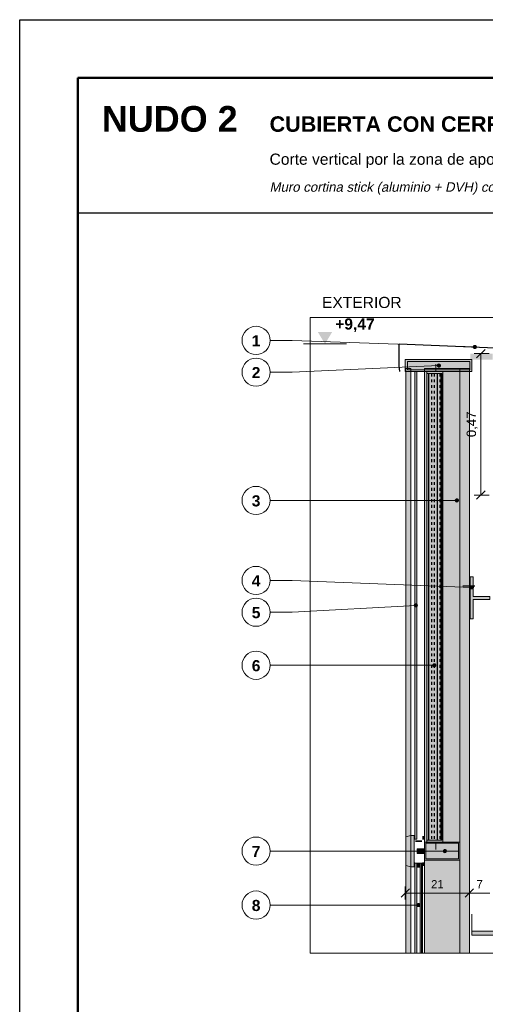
# Model space of a CAD drawing. Header units: millimetres. Extents: x 6 to 4194, y 6 to 5934.
# Tile 2 of 3: x 6 to 1560, y 2649 to 5934. Entities that reach past the tile are written whole.
import ezdxf
from ezdxf.enums import TextEntityAlignment as Align

# ---------------------------------------------------------------- set-up
doc = ezdxf.new("R2010")
doc.units = ezdxf.units.MM
doc.header["$LTSCALE"] = 20
for name, color, linetype in [('A-ACERO', 250, 'Continuous'), ('A-AISLACION-LANA', 40, 'Continuous'), ('A-ALUMINIO', 253, 'Continuous'), ('A-CONTORNOS', 7, 'Continuous'), ('A-NEOPRENO-SELLADORES', 7, 'Continuous'), ('A-VIDRIO', 4, 'Continuous'), ('A-VISTA', 8, 'Continuous'), ('X-COTAS', 3, 'Continuous'), ('X-MARCO', 7, 'Continuous'), ('X-NIVELES', 7, 'Continuous'), ('X-REFERENCIAS', 1, 'Continuous'), ('X-TEXTOS', 7, 'Continuous')]:
    doc.layers.add(name, color=color, linetype=linetype)
doc.styles.add('ARIAL', font='arial.ttf')
doc.styles.add('ARIAL-B', font='arialbd.ttf')

msp = doc.modelspace()

# ---------------------------------------------------------------- hatches: boundary and pattern name
at = {"layer": 'A-ACERO', "true_color": 0x3b3b3b}
h = msp.add_hatch(color=250, dxfattribs=at)
h.dxf.hatch_style = 1
h.paths.add_polyline_path([(1365, 3190), (1418, 3190), (1418, 4760), (1365, 4760), (1365, 4754), (1412, 4754), (1412, 3196), (1365, 3196)])
h = msp.add_hatch(color=250, dxfattribs=at)
h.dxf.hatch_style = 1
h.paths.add_polyline_path([(1510, 3935), (1520, 3935), (1520, 4000), (1575, 4000), (1575, 4010), (1520, 4010), (1520, 4075), (1510, 4075)])
at = {"layer": 'A-ACERO', "true_color": 0x333333}
h = msp.add_hatch(color=250, dxfattribs=at)
h.dxf.hatch_style = 1
h.paths.add_polyline_path([(1327, 3190), (1349, 3190), (1349, 3196), (1327, 3196)])
at = {"layer": 'A-AISLACION-LANA'}
h = msp.add_hatch(dxfattribs=at)
h.set_pattern_fill('INSUL', color=256, scale=3, angle=90)
h.paths.add_polyline_path([(1365, 3196), (1415, 3196), (1415, 4754), (1365, 4754)])
at = {"layer": 'A-ALUMINIO', "true_color": 0x9aa3ab}
h = msp.add_hatch(color=253, dxfattribs=at)
h.dxf.hatch_style = 1
h.paths.add_polyline_path([(1293, 4760), (1515, 4760), (1515, 4800), (1293, 4800)])
at = {"layer": 'A-ALUMINIO', "true_color": 0xb9c0c6}
h = msp.add_hatch(color=9, dxfattribs=at)
h.dxf.hatch_style = 1
h.paths.add_polyline_path([(1295, 3112), (1311, 3108), (1311, 3212), (1295, 3208)])
at = {"layer": 'A-ALUMINIO', "true_color": 0x9aa3ab}
h = msp.add_hatch(color=253, dxfattribs=at)
h.dxf.hatch_style = 1
h.paths.add_polyline_path([(1311, 3108), (1323, 3108), (1323, 3212), (1311, 3212)])
h = msp.add_hatch(color=253, dxfattribs=at)
h.dxf.hatch_style = 1
h.paths.add_polyline_path([(1357, 3130), (1475, 3130), (1475, 3190), (1357, 3190)])
h = msp.add_hatch(color=253, dxfattribs=at)
h.dxf.hatch_style = 1
h.paths.add_polyline_path([(1333, 3152), (1357, 3152), (1357, 3168), (1333, 3168)])
h = msp.add_hatch(color=253, dxfattribs=at)
h.dxf.hatch_style = 1
h.paths.add_polyline_path([(1331, 3106), (1343, 3106), (1343, 3120), (1331, 3120)])
at = {"layer": 'A-NEOPRENO-SELLADORES', "true_color": 0x222222}
h = msp.add_hatch(color=250, dxfattribs=at)
h.dxf.hatch_style = 1
h.paths.add_polyline_path([(1510, 4800), (1585, 4800), (1585, 4820), (1510, 4820)])
at = {"layer": 'A-NEOPRENO-SELLADORES', "true_color": 0x111111}
h = msp.add_hatch(color=250, dxfattribs=at)
h.dxf.hatch_style = 1
h.paths.add_polyline_path([(1323, 3198), (1325, 3198), (1325, 3210), (1323, 3210)])
h = msp.add_hatch(color=250, dxfattribs=at)
h.dxf.hatch_style = 1
h.paths.add_polyline_path([(1350, 3198), (1355, 3198), (1355, 3210), (1350, 3210)])
h = msp.add_hatch(color=250, dxfattribs=at)
h.dxf.hatch_style = 1
h.paths.add_polyline_path([(1323, 3110), (1325, 3110), (1325, 3122), (1323, 3122)])
h = msp.add_hatch(color=250, dxfattribs=at)
h.dxf.hatch_style = 1
h.paths.add_polyline_path([(1350, 3110), (1355, 3110), (1355, 3122), (1350, 3122)])
h = msp.add_hatch(color=250, dxfattribs=at)
h.dxf.hatch_style = 1
h.paths.add_polyline_path([(1331, 3116), (1343, 3116), (1343, 3120), (1331, 3120)])
at = {"layer": 'A-VIDRIO', "true_color": 0x6f8796}
h = msp.add_hatch(color=252, dxfattribs=at)
h.dxf.hatch_style = 1
h.paths.add_polyline_path([(1325, 3200), (1331, 3200), (1331, 4760), (1325, 4760)])
at = {"layer": 'A-VIDRIO', "true_color": 0xbfe3f0}
h = msp.add_hatch(color=254, dxfattribs=at)
h.dxf.hatch_style = 1
h.paths.add_polyline_path([(1325, 2820), (1331, 2820), (1331, 3120), (1325, 3120)])
h = msp.add_hatch(color=254, dxfattribs=at)
h.dxf.hatch_style = 1
h.paths.add_polyline_path([(1343, 2820), (1350, 2820), (1350, 3120), (1343, 3120)])
at = {"layer": 'A-VISTA', "true_color": 0xe9ecee}
h = msp.add_hatch(color=7, dxfattribs=at)
h.dxf.hatch_style = 1
h.paths.add_polyline_path([(1295, 2820), (1311, 2820), (1311, 4770), (1295, 4770)])
at = {"layer": 'A-VISTA', "true_color": 0xe3e7ea}
h = msp.add_hatch(color=254, dxfattribs=at)
h.dxf.hatch_style = 1
h.paths.add_polyline_path([(1357, 2820), (1507, 2820), (1507, 4770), (1357, 4770)])
at = {"layer": 'A-VISTA', "true_color": 0xf2f2f2}
h = msp.add_hatch(color=7, dxfattribs=at)
h.dxf.hatch_style = 1
h.paths.add_polyline_path([(1515, 2880), (3225, 2880), (3225, 2892.5), (1515, 2892.5)])
at = {"layer": 'X-NIVELES'}
h = msp.add_hatch(color=7, dxfattribs=at)
h.dxf.hatch_style = 1
h.paths.add_polyline_path([(1025, 4852), (1001, 4892), (1049, 4892)])
at = {"layer": 'X-REFERENCIAS'}
h = msp.add_hatch(color=7, dxfattribs=at)
h.dxf.hatch_style = 1
h.paths.add_polyline_path([(1532, 4842), (1531.7, 4844.2), (1530.7, 4846.1), (1529.1, 4847.7), (1527.2, 4848.7), (1525, 4849), (1522.8, 4848.7), (1520.9, 4847.7), (1519.3, 4846.1), (1518.3, 4844.2), (1518, 4842), (1518.3, 4839.8), (1519.3, 4837.9), (1520.9, 4836.3), (1522.8, 4835.3), (1525, 4835), (1527.2, 4835.3), (1529.1, 4836.3), (1530.7, 4837.9), (1531.7, 4839.8)])
h = msp.add_hatch(color=7, dxfattribs=at)
h.dxf.hatch_style = 1
h.paths.add_polyline_path([(1412, 4780), (1411.7, 4782.2), (1410.7, 4784.1), (1409.1, 4785.7), (1407.2, 4786.7), (1405, 4787), (1402.8, 4786.7), (1400.9, 4785.7), (1399.3, 4784.1), (1398.3, 4782.2), (1398, 4780), (1398.3, 4777.8), (1399.3, 4775.9), (1400.9, 4774.3), (1402.8, 4773.3), (1405, 4773), (1407.2, 4773.3), (1409.1, 4774.3), (1410.7, 4775.9), (1411.7, 4777.8)])
h = msp.add_hatch(color=7, dxfattribs=at)
h.dxf.hatch_style = 1
h.paths.add_polyline_path([(1472, 4330), (1471.7, 4332.2), (1470.7, 4334.1), (1469.1, 4335.7), (1467.2, 4336.7), (1465, 4337), (1462.8, 4336.7), (1460.9, 4335.7), (1459.3, 4334.1), (1458.3, 4332.2), (1458, 4330), (1458.3, 4327.8), (1459.3, 4325.9), (1460.9, 4324.3), (1462.8, 4323.3), (1465, 4323), (1467.2, 4323.3), (1469.1, 4324.3), (1470.7, 4325.9), (1471.7, 4327.8)])
h = msp.add_hatch(color=7, dxfattribs=at)
h.dxf.hatch_style = 1
h.paths.add_polyline_path([(1522, 4040), (1521.7, 4042.2), (1520.7, 4044.1), (1519.1, 4045.7), (1517.2, 4046.7), (1515, 4047), (1512.8, 4046.7), (1510.9, 4045.7), (1509.3, 4044.1), (1508.3, 4042.2), (1508, 4040), (1508.3, 4037.8), (1509.3, 4035.9), (1510.9, 4034.3), (1512.8, 4033.3), (1515, 4033), (1517.2, 4033.3), (1519.1, 4034.3), (1520.7, 4035.9), (1521.7, 4037.8)])
h = msp.add_hatch(color=7, dxfattribs=at)
h.dxf.hatch_style = 1
h.paths.add_polyline_path([(1335, 3980), (1334.7, 3982.2), (1333.7, 3984.1), (1332.1, 3985.7), (1330.2, 3986.7), (1328, 3987), (1325.8, 3986.7), (1323.9, 3985.7), (1322.3, 3984.1), (1321.3, 3982.2), (1321, 3980), (1321.3, 3977.8), (1322.3, 3975.9), (1323.9, 3974.3), (1325.8, 3973.3), (1328, 3973), (1330.2, 3973.3), (1332.1, 3974.3), (1333.7, 3975.9), (1334.7, 3977.8)])
h = msp.add_hatch(color=7, dxfattribs=at)
h.dxf.hatch_style = 1
h.paths.add_polyline_path([(1397, 3780), (1396.7, 3782.2), (1395.7, 3784.1), (1394.1, 3785.7), (1392.2, 3786.7), (1390, 3787), (1387.8, 3786.7), (1385.9, 3785.7), (1384.3, 3784.1), (1383.3, 3782.2), (1383, 3780), (1383.3, 3777.8), (1384.3, 3775.9), (1385.9, 3774.3), (1387.8, 3773.3), (1390, 3773), (1392.2, 3773.3), (1394.1, 3774.3), (1395.7, 3775.9), (1396.7, 3777.8)])
h = msp.add_hatch(color=7, dxfattribs=at)
h.dxf.hatch_style = 1
h.paths.add_polyline_path([(1432, 3160), (1431.7, 3162.2), (1430.7, 3164.1), (1429.1, 3165.7), (1427.2, 3166.7), (1425, 3167), (1422.8, 3166.7), (1420.9, 3165.7), (1419.3, 3164.1), (1418.3, 3162.2), (1418, 3160), (1418.3, 3157.8), (1419.3, 3155.9), (1420.9, 3154.3), (1422.8, 3153.3), (1425, 3153), (1427.2, 3153.3), (1429.1, 3154.3), (1430.7, 3155.9), (1431.7, 3157.8)])
h = msp.add_hatch(color=7, dxfattribs=at)
h.dxf.hatch_style = 1
h.paths.add_polyline_path([(1344, 2980), (1343.7, 2982.2), (1342.7, 2984.1), (1341.1, 2985.7), (1339.2, 2986.7), (1337, 2987), (1334.8, 2986.7), (1332.9, 2985.7), (1331.3, 2984.1), (1330.3, 2982.2), (1330, 2980), (1330.3, 2977.8), (1331.3, 2975.9), (1332.9, 2974.3), (1334.8, 2973.3), (1337, 2973), (1339.2, 2973.3), (1341.1, 2974.3), (1342.7, 2975.9), (1343.7, 2977.8)])

# ---------------------------------------------------------------- linework, layer by layer
at = {"layer": 'A-CONTORNOS', "lineweight": 30}
msp.add_lwpolyline([(1275, 4760), (1273, 4780), (1273, 4852), (1755, 4832), (1755, 4775), (1761, 4760)], dxfattribs=at)
at = {"layer": 'A-CONTORNOS', "lineweight": 18}
for points in [[(1293, 4760), (1515, 4760), (1515, 4800), (1293, 4800)], [(1325, 3200), (1331, 3200), (1331, 4760), (1325, 4760)], [(1365, 3196), (1415, 3196), (1415, 4754), (1365, 4754)], [(1357, 3130), (1475, 3130), (1475, 3190), (1357, 3190)], [(1325, 2820), (1331, 2820), (1331, 3120), (1325, 3120)], [(1343, 2820), (1350, 2820), (1350, 3120), (1343, 3120)], [(1515, 2880), (3225, 2880), (3225, 2892.5), (1515, 2892.5)]]:
    msp.add_lwpolyline(points, close=True, dxfattribs=at)
at = {"layer": 'A-CONTORNOS', "lineweight": 13}
for points in [[(1300, 4766), (1508, 4766), (1508, 4794), (1300, 4794)], [(1365, 3190), (1418, 3190), (1418, 4760), (1365, 4760), (1365, 4754), (1412, 4754), (1412, 3196), (1365, 3196)], [(1510, 3935), (1520, 3935), (1520, 4000), (1575, 4000), (1575, 4010), (1520, 4010), (1520, 4075), (1510, 4075)], [(1295, 3112), (1311, 3108), (1311, 3212), (1295, 3208)], [(1311, 3108), (1323, 3108), (1323, 3212), (1311, 3212)], [(1333, 3152), (1357, 3152), (1357, 3168), (1333, 3168)], [(1361, 3134), (1471, 3134), (1471, 3186), (1361, 3186)], [(1331, 3106), (1343, 3106), (1343, 3120), (1331, 3120)]]:
    msp.add_lwpolyline(points, close=True, dxfattribs=at)
for points in [[(1395, 4785), (1395, 4760)], [(1475, 2820), (1475, 4770)], [(1395, 3165), (1395, 3190)], [(1311, 3160), (1395, 3160)], [(1361, 3160), (1471, 3160)], [(1346.5, 2820), (1346.5, 3120)]]:
    msp.add_lwpolyline(points, dxfattribs=at)
at = {"layer": 'A-CONTORNOS', "lineweight": 25}
msp.add_lwpolyline([(1485, 4045), (1525, 4045)], dxfattribs=at)
at = {"layer": 'A-CONTORNOS', "lineweight": 18}
msp.add_lwpolyline([(1515, 2950), (1515, 2880), (1555, 2880)], dxfattribs=at)
at = {"layer": 'A-VISTA', "lineweight": 13}
for points in [[(1295, 2820), (1311, 2820), (1311, 4770), (1295, 4770)], [(1357, 2820), (1507, 2820), (1507, 4770), (1357, 4770)]]:
    msp.add_lwpolyline(points, close=True, dxfattribs=at)
at = {"layer": 'X-COTAS', "lineweight": 25}
for points in [[(1531, 4806), (1559, 4834)], [(1531, 4334), (1559, 4362)], [(1279, 3006), (1307, 3034)], [(1493, 3006), (1521, 3034)], [(1493, 3006), (1521, 3034)]]:
    msp.add_lwpolyline(points, dxfattribs=at)
at = {"layer": 'X-COTAS', "lineweight": 13}
for points in [[(1523, 4820), (1573, 4820)], [(1545, 4348), (1545, 4820)], [(1523, 4348), (1573, 4348)], [(1293, 3042), (1293, 2998)], [(1507, 3042), (1507, 2998)], [(1507, 3042), (1507, 2998)], [(1293, 3020), (1507, 3020)], [(1507, 3020), (1575, 3020)]]:
    msp.add_lwpolyline(points, dxfattribs=at)
at = {"layer": 'X-MARCO', "lineweight": 30}
msp.add_lwpolyline([(6, 5934), (4194, 5934), (4194, 6), (6, 6)], close=True, dxfattribs=at)
at = {"layer": 'X-MARCO', "lineweight": 50}
msp.add_lwpolyline([(200, 5740), (4000, 5740), (4000, 200), (200, 200)], close=True, dxfattribs=at)
at = {"layer": 'X-NIVELES', "lineweight": 13}
msp.add_lwpolyline([(953, 4852), (1097, 4852)], dxfattribs=at)
at = {"layer": 'X-REFERENCIAS', "lineweight": 13}
for points in [[(1525, 4842), (915, 4864), (842, 4864)], [(1405, 4780), (915, 4758), (842, 4758)], [(1465, 4330), (915, 4330), (842, 4330)], [(1515, 4040), (915, 4063), (842, 4063)], [(1328, 3980), (915, 3957), (842, 3957)], [(1390, 3780), (915, 3780), (842, 3780)], [(1425, 3160), (915, 3160), (842, 3160)], [(1337, 2980), (915, 2980), (842, 2980)]]:
    msp.add_lwpolyline(points, dxfattribs=at)
at = {"layer": 'X-REFERENCIAS', "lineweight": 18}
for centre in [(795, 4864), (795, 4758), (795, 4330), (795, 4063), (795, 3957), (795, 3780), (795, 3160), (795, 2980)]:
    msp.add_circle(centre, 47, dxfattribs=at)
at = {"layer": 'X-TEXTOS', "lineweight": 25}
msp.add_lwpolyline([(200, 5290), (4000, 5290)], dxfattribs=at)
at = {"layer": 'X-TEXTOS', "lineweight": 13}
msp.add_lwpolyline([(975, 4940), (3225, 4940), (3225, 2820), (975, 2820)], close=True, dxfattribs=at)

# ---------------------------------------------------------------- texts
at = {"layer": 'X-COTAS', "style": 'ARIAL'}
msp.add_text('0,47', height=31.5, rotation=90, dxfattribs=at).set_placement((1529, 4584), align=Align.CENTER)
for s, height, p in [('21', 27.21, (1400, 3036)), ('7', 27.2, (1541, 3036))]:
    msp.add_text(s, height=height, dxfattribs=at).set_placement(p, align=Align.CENTER)
at = {"layer": 'X-NIVELES', "style": 'ARIAL-B'}
msp.add_text('+9,47', height=37.23, dxfattribs=at).set_placement((1059, 4900))
at = {"layer": 'X-REFERENCIAS', "style": 'ARIAL-B'}
for s, p in [('1', (795, 4844)), ('2', (795, 4738)), ('3', (795, 4310)), ('4', (795, 4043)), ('5', (795, 3937)), ('6', (795, 3760)), ('7', (795, 3140)), ('8', (795, 2960))]:
    msp.add_text(s, height=37.2, dxfattribs=at).set_placement(p, align=Align.CENTER)
at = {"layer": 'X-TEXTOS'}
for s, height, style, p in [('NUDO 2', 85.92, 'ARIAL-B', (280, 5560)), ('CUBIERTA CON CERRAMIENTO EXTERIOR VIDRIADO', 51.552, 'ARIAL-B', (840, 5560)), ('Corte vertical por la zona de apoyo de la viga VL · ESCALA 1:20', 37.232, 'ARIAL', (840, 5450)), ('EXTERIOR', 37.23, 'ARIAL', (1015, 4972))]:
    msp.add_text(s, height=height, dxfattribs=dict(at, style=style)).set_placement(p)
at = {"layer": 'X-TEXTOS', "style": 'ARIAL', "oblique": 12}
msp.add_text('Muro cortina stick (aluminio + DVH) colgado de la estructura · zócalo H°A in situ · VL + viga L + losa TT', height=31.504, dxfattribs=at).set_placement((840, 5360))

doc.saveas('drawing.dxf')
